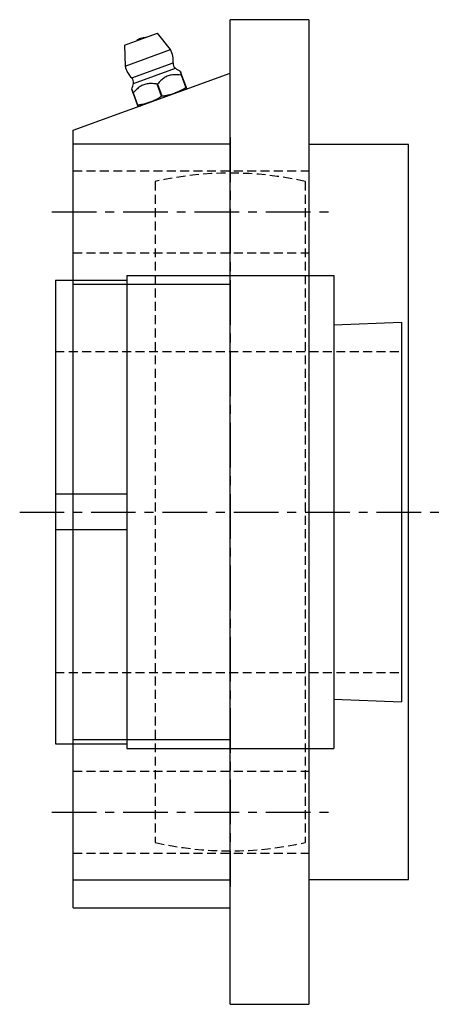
# Model space of a CAD drawing. Extents: x -148 to 326, y -148 to 326.
# Tile 10 of 10: x 207 to 326, y -138 to 138. Entities that reach past the tile are written whole.
import ezdxf

# ---------------------------------------------------------------- set-up
doc = ezdxf.new("R2010")
doc.units = 0
doc.header["$LTSCALE"] = 10
doc.linetypes.add('CENTER', pattern=[2, 1.25, -0.25, 0.25, -0.25])
doc.linetypes.add('HIDDEN', pattern=[0.375, 0.25, -0.125])
doc.layers.get('0').update_dxf_attribs({"linetype": 'CONTINUOUS'})
doc.layers.add('CENTER', color=1, linetype='CENTER')
doc.layers.add('HIDDEN', color=3, linetype='HIDDEN')

msp = doc.modelspace()

# ---------------------------------------------------------------- linework, layer by layer
for p, q in [((288.3, 138), (266.3, 138)), ((266.3, 97.58), (266.3, 138)), ((288.3, 138), (288.3, -138)), ((236.65, 130.87), (245.95, 134.26)), ((241.17, 132.74), (241.29, 132.78)), ((241.29, 132.78), (241.17, 132.74)), ((241.4, 132.6), (241.49, 132.63)), ((241.69, 132.7), (245.95, 134.26)), ((249.59, 129.65), (245.95, 134.26)), ((236.65, 130.87), (236.83, 125)), ((236.83, 125), (249.59, 129.65)), ((249.29, 129.54), (249.59, 129.65)), ((238.71, 121.66), (250.3, 125.88)), ((239.18, 120.13), (250.93, 124.41)), ((250.06, 125.79), (250.3, 125.88)), ((250.62, 124.3), (250.93, 124.41)), ((222.3, 107), (266.3, 123.01)), ((253.87, 119.09), (252.65, 122.42)), ((252.69, 122.44), (253.91, 119.1)), ((239.24, 120.15), (239.31, 120.18)), ((245.85, 119.94), (245.94, 119.97)), ((247.07, 116.61), (245.85, 119.94)), ((245.94, 119.97), (247.15, 116.64)), ((239.1, 117.48), (239.14, 117.5)), ((240.31, 114.15), (239.1, 117.48)), ((239.14, 117.5), (240.35, 114.16)), ((253.18, 118.24), (253.18, 118.24)), ((253.18, 118.24), (253.18, 118.24)), ((222.3, -111), (222.3, 107)), ((266.3, 103.15), (222.3, 103.15)), ((316.3, 103), (288.3, 103)), ((316.3, -103), (316.3, 103)), ((266.3, -97.58), (266.3, 97.58)), ((237.3, 66.25), (237.3, -66.25)), ((237.3, 66.25), (295.3, 66.25)), ((295.3, 66.25), (295.3, -66.25)), ((217.3, 65), (237.3, 65)), ((217.3, 65), (217.3, -65)), ((222.3, 63.9), (266.3, 63.9)), ((295.3, 52.46), (314.3, 53.25)), ((314.3, 53.25), (314.3, -53.25)), ((237.3, 5), (217.3, 5)), ((237.3, -5), (217.3, -5)), ((295.3, -52.46), (314.3, -53.25)), ((217.3, -65), (237.3, -65)), ((266.3, -63.9), (222.3, -63.9)), ((237.3, -66.25), (295.3, -66.25)), ((266.3, -138), (266.3, -97.65)), ((222.3, -103.15), (266.3, -103.15)), ((288.3, -103), (316.3, -103)), ((222.3, -111), (266.3, -111)), ((266.3, -138), (288.3, -138))]:
    msp.add_line(p, q)
for points in [[(252.65, 122.42), (252.32, 122.46), (251.99, 122.5), (251.67, 122.53), (251.34, 122.55), (251.02, 122.56), (250.7, 122.56), (250.39, 122.55), (250.08, 122.53), (249.78, 122.48), (249.48, 122.43), (249.19, 122.35), (248.91, 122.26), (248.63, 122.15), (248.36, 122.02), (248.09, 121.87), (247.83, 121.71), (247.58, 121.53), (247.33, 121.33), (247.09, 121.13), (246.85, 120.91), (246.62, 120.69), (246.39, 120.46), (246.17, 120.22), (245.94, 119.97)], [(252.69, 122.44), (252.64, 122.58), (252.59, 122.71), (252.54, 122.85), (252.5, 122.97), (252.46, 123.08), (252.42, 123.19), (252.39, 123.28), (252.36, 123.35), (252.34, 123.42), (252.32, 123.46), (252.31, 123.49), (252.31, 123.5), (252.31, 123.49), (252.32, 123.46), (252.34, 123.42), (252.36, 123.35), (252.39, 123.28), (252.42, 123.19), (252.46, 123.08), (252.5, 122.97), (252.54, 122.85), (252.59, 122.71), (252.64, 122.58), (252.69, 122.44)], [(245.85, 119.94), (245.52, 119.98), (245.19, 120.02), (244.87, 120.05), (244.55, 120.07), (244.22, 120.09), (243.91, 120.09), (243.59, 120.08), (243.28, 120.05), (242.98, 120.01), (242.68, 119.95), (242.39, 119.88), (242.11, 119.78), (241.83, 119.67), (241.56, 119.54), (241.29, 119.39), (241.03, 119.23), (240.78, 119.05), (240.53, 118.86), (240.29, 118.65), (240.06, 118.44), (239.82, 118.21), (239.59, 117.98), (239.37, 117.74), (239.14, 117.5)], [(247.15, 116.64), (247.45, 116.65), (247.75, 116.68), (248.05, 116.72), (248.35, 116.78), (248.65, 116.84), (248.95, 116.91), (249.25, 116.99), (249.54, 117.07), (249.83, 117.16), (250.11, 117.26), (250.39, 117.35), (250.66, 117.45), (250.93, 117.55), (251.2, 117.65), (251.48, 117.76), (251.76, 117.88), (252.03, 118), (252.31, 118.13), (252.59, 118.27), (252.86, 118.42), (253.12, 118.57), (253.38, 118.74), (253.63, 118.91), (253.87, 119.09)], [(253.91, 119.1), (253.94, 119.02), (253.96, 118.95), (253.98, 118.89), (254, 118.84), (254.02, 118.79), (254.03, 118.76), (254.04, 118.73), (254.05, 118.71), (254.05, 118.7), (254.06, 118.69), (254.06, 118.69), (254.06, 118.69), (254.06, 118.69), (254.06, 118.69), (254.05, 118.7), (254.05, 118.71), (254.04, 118.73), (254.03, 118.76), (254.02, 118.79), (254, 118.84), (253.98, 118.89), (253.96, 118.95), (253.94, 119.02), (253.91, 119.1)], [(239.1, 117.48), (239.05, 117.62), (239, 117.76), (238.95, 117.89), (238.9, 118.02), (238.86, 118.13), (238.82, 118.24), (238.79, 118.33), (238.76, 118.4), (238.74, 118.47), (238.72, 118.51), (238.71, 118.54), (238.71, 118.55), (238.71, 118.54), (238.72, 118.51), (238.74, 118.47), (238.76, 118.4), (238.79, 118.33), (238.82, 118.24), (238.86, 118.13), (238.9, 118.02), (238.95, 117.89), (239, 117.76), (239.05, 117.62), (239.1, 117.48)], [(240.35, 114.16), (240.65, 114.18), (240.95, 114.21), (241.25, 114.25), (241.55, 114.3), (241.86, 114.36), (242.15, 114.43), (242.45, 114.51), (242.74, 114.6), (243.03, 114.68), (243.32, 114.78), (243.59, 114.87), (243.86, 114.97), (244.13, 115.07), (244.4, 115.17), (244.68, 115.29), (244.96, 115.4), (245.24, 115.53), (245.51, 115.66), (245.79, 115.79), (246.06, 115.94), (246.32, 116.1), (246.58, 116.26), (246.83, 116.43), (247.07, 116.61)], [(240.31, 114.15), (240.34, 114.07), (240.37, 113.99), (240.39, 113.93), (240.41, 113.88), (240.42, 113.84), (240.44, 113.81), (240.44, 113.78), (240.45, 113.76), (240.46, 113.75), (240.46, 113.74), (240.46, 113.73), (240.46, 113.73), (240.46, 113.73), (240.46, 113.74), (240.46, 113.75), (240.45, 113.76), (240.44, 113.78), (240.44, 113.81), (240.42, 113.84), (240.41, 113.88), (240.39, 113.93), (240.37, 113.99), (240.34, 114.07), (240.31, 114.15)]]:
    msp.add_lwpolyline(points)
for centre, radius, start, end in [((242.29, 129.66), 3.27, 110.0223, 130.6591), ((242.29, 129.66), 3.27, 108.9463, 110.0223), ((242.41, 129.7), 3.27, 110.0223, 111.0982), ((242.41, 129.7), 3.27, 89.3854, 110.0223), ((243.53, 126.56), 6.8, 354.2217, 26.967), ((243.46, 126.54), 6.8, 193.0775, 225.8228), ((251.94, 125.71), 1.65, 174.2217, 232.1587), ((258.43, 134.25), 12.37, 232.6757, 240.3414), ((237.56, 120.47), 1.65, 347.8858, 45.8228), ((227.1, 122.83), 12.37, 339.7323, 347.3688), ((251.77, 122.11), 4.12, 290.0223, 303.814), ((251.77, 122.11), 4.12, 290, 290.0223), ((240.02, 117.83), 4.12, 276.2319, 287.2168)]:
    msp.add_arc(centre, radius, start, end)
at = {"layer": 'CENTER'}
for p, q in [((266.3, 105), (266.3, -105)), ((216.3, 84.15), (294.3, 84.15)), ((207.3, 0), (326.3, 0)), ((216.3, -84.15), (294.3, -84.15))]:
    msp.add_line(p, q, dxfattribs=at)
at = {"layer": 'HIDDEN'}
for p, q in [((222.3, 95.65), (288.3, 95.65)), ((245.3, 92.65), (245.3, -92.65)), ((287.3, 92.65), (287.3, -92.65)), ((222.3, 72.65), (288.3, 72.65)), ((217.3, 45), (314.3, 45)), ((217.3, -45), (314.3, -45)), ((222.3, -72.65), (288.3, -72.65)), ((222.3, -95.65), (288.3, -95.65))]:
    msp.add_line(p, q, dxfattribs=at)
for start, end in [(77.2291, 102.7709), (257.2291, 282.7709)]:
    msp.add_arc((266.3, 0), 95, start, end, dxfattribs=at)

doc.saveas('drawing.dxf')
